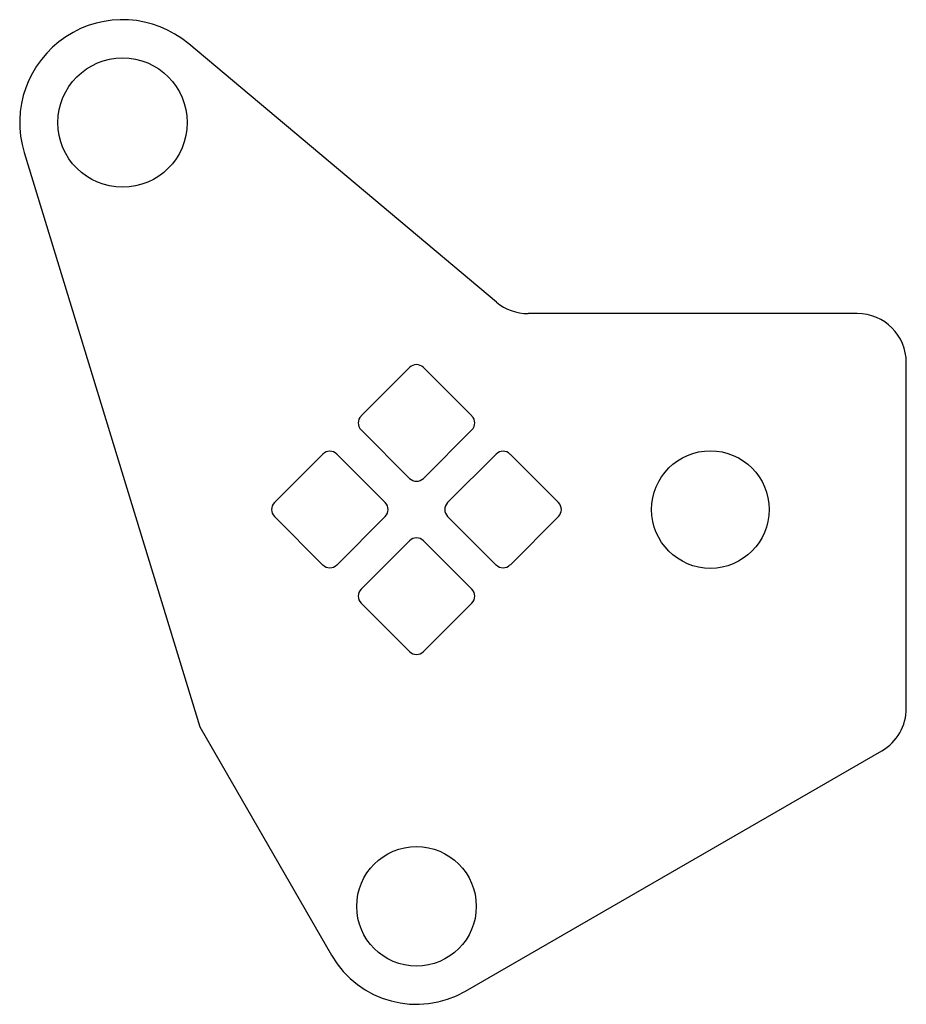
# Model space of a CAD drawing. Header units: millimetres. Extents: x 0 to 905, y 0 to 1005.
import ezdxf

# ---------------------------------------------------------------- set-up
doc = ezdxf.new("R2010")
doc.units = ezdxf.units.MM
doc.linetypes.add('SLD-Sürekli', pattern=[0])

msp = doc.modelspace()

# ---------------------------------------------------------------- linework, layer by layer
at = {"color": 7, "linetype": 'SLD-Sürekli', "lineweight": 25}
for p, q in [((487.2, 717.1), (172.9, 980.8)), ((5, 869.7), (184.2, 283.5)), ((855.4, 705.4), (519.3, 705.4)), ((905.4, 302.5), (905.4, 655.4)), ((348.8, 600.9), (398.3, 650.4)), ((412.5, 650.4), (462, 600.9)), ((398.3, 537.2), (348.8, 586.7)), ((462, 586.7), (412.5, 537.2)), ((260.4, 512.5), (309.9, 562)), ((324.1, 562), (373.6, 512.5)), ((437.2, 512.5), (486.7, 562)), ((500.9, 562), (550.4, 512.5)), ((309.9, 448.8), (260.4, 498.3)), ((373.6, 498.3), (324.1, 448.8)), ((486.7, 448.8), (437.2, 498.3)), ((550.4, 498.3), (500.9, 448.8)), ((348.8, 424.1), (398.3, 473.6)), ((412.5, 473.6), (462, 424.1)), ((398.3, 360.4), (348.8, 409.9)), ((462, 409.9), (412.5, 360.4)), ((184.2, 283.5), (318.8, 50.4)), ((455.4, 13.8), (880.4, 259.2))]:
    msp.add_line(p, q, dxfattribs=at)
for centre, radius in [((105.4, 900.4), 66), ((705.4, 505.4), 60), ((405.4, 100.4), 61)]:
    msp.add_circle(centre, radius, dxfattribs=at)
for centre, radius, start, end in [((105.4, 900.4), 105, 50, 197), ((519.3, 755.4), 50, 230, 270), ((855.4, 655.4), 50, 0, 90), ((405.4, 643.3), 10, 45, 135), ((355.9, 593.8), 10, 135, 225), ((454.9, 593.8), 10, 315, 45), ((317, 554.9), 10, 45, 135), ((493.8, 554.9), 10, 45, 135), ((405.4, 544.3), 10, 225, 315), ((267.5, 505.4), 10, 135, 225), ((366.5, 505.4), 10, 315, 45), ((444.3, 505.4), 10, 135, 225), ((543.3, 505.4), 10, 315, 45), ((405.4, 466.5), 10, 45, 135), ((317, 455.9), 10, 225, 315), ((493.8, 455.9), 10, 225, 315), ((355.9, 417), 10, 135, 225), ((454.9, 417), 10, 315, 45), ((405.4, 367.5), 10, 225, 315), ((855.4, 302.5), 50, 300, 0), ((405.4, 100.4), 100, 210, 300)]:
    msp.add_arc(centre, radius, start, end, dxfattribs=at)

doc.saveas('drawing.dxf')
